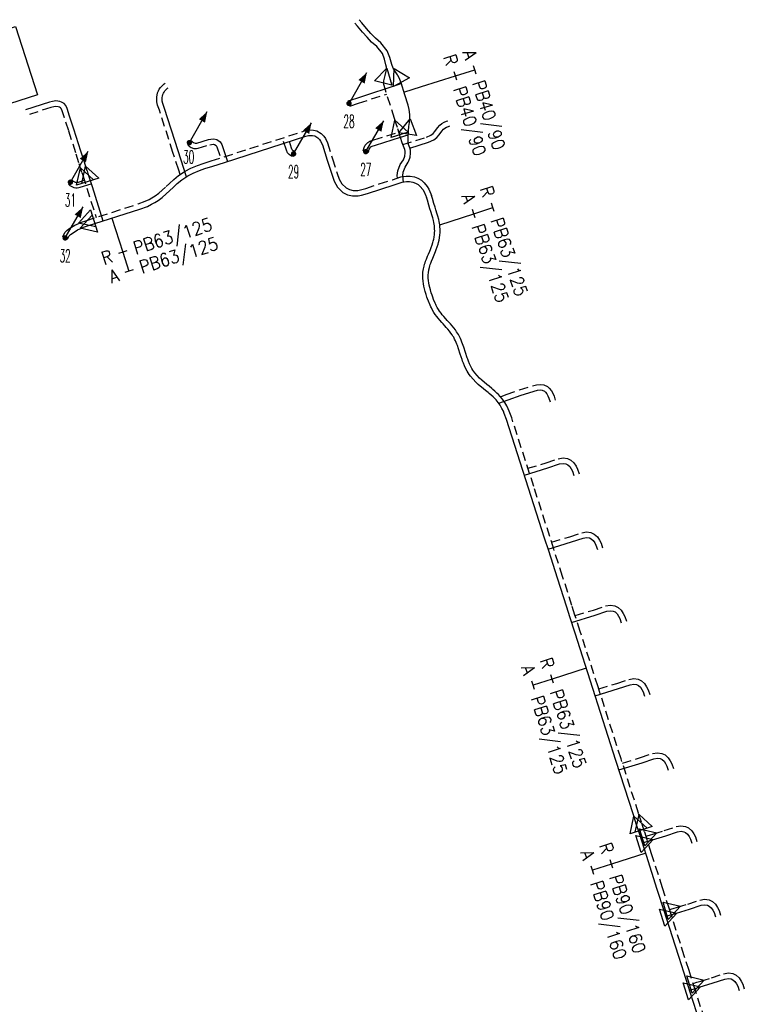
# Model space of a CAD drawing. Header units: millimetres. Extents: x 0 to 118212815, y 0 to 488348790.
# Tile 24 of 143: x 114520787 to 114571421, y 486299097 to 486367906. Entities that reach past the tile are written whole.
import ezdxf
from ezdxf.enums import TextEntityAlignment as Align

# ---------------------------------------------------------------- set-up
doc = ezdxf.new("R2010")
doc.units = ezdxf.units.MM
doc.header["$LTSCALE"] = 200
doc.linetypes.add('HIDDEN2', pattern=[4.7625, 3.175, -1.5875])
for name, color, linetype in [('WW-C-hoogbouw', 7, 'Continuous'), ('WW-C-stijgstrang', 7, 'Continuous'), ('WW-C-VERLOOP', 7, 'Continuous'), ('WW-I-diam', 7, 'Continuous'), ('WW-L-aanvoer', 3, 'Continuous'), ('WW-L-retour', 3, 'HIDDEN2')]:
    doc.layers.add(name, color=color, linetype=linetype)
doc.styles.add('DIN17', font='ROMANS.SHX', dxfattribs={"width": 0.9})

# ---------------------------------------------------------------- blocks, each defined once
blk = doc.blocks.new('LR-VERL')
at = {"color": 0, "linetype": 'ByBlock', "lineweight": -2}
blk.add_lwpolyline([(1.08, 0), (-1.08, -1.25), (-1.08, 1.25)], close=True, dxfattribs=at)
blk = doc.blocks.new('LR-styg')
at = {"color": 0, "lineweight": -3}
blk.add_line((0, 0), (2.5, 4.33), dxfattribs=at)
at = {"color": 0, "lineweight": -3, "const_width": 0.375}
blk.add_lwpolyline([(-0.19, 0, 1), (0.19, 0, 1)], format="xyb", close=True, dxfattribs=at)
at = {"color": 0, "lineweight": -3}
blk.add_solid([(2.5, 4.33), (1.32, 3.28), (2.18, 2.78)], dxfattribs=at)
at = {"color": 7, "linetype": 'ByBlock', "lineweight": -2, "style": 'DIN17', "width": 0.5}
blk.add_attdef('*1', text='', height=1.8, dxfattribs=at).set_placement((0, -2.5), align=Align.MIDDLE)
blk = doc.blocks.new('LR-DIAO2')
at = {"color": 0, "lineweight": -3}
blk.add_line((0, 0), (0, -5), dxfattribs=at)
at = {"color": 0, "linetype": 'Continuous', "lineweight": -3}
blk.add_line((0, -5), (0, -7.8), dxfattribs=at)
at = {"color": 0, "lineweight": -3}
for points in [[(0.61, -5), (0, -5), (-0.61, -5)], [(0.61, -7.8), (0, -7.8), (-0.61, -7.8)]]:
    blk.add_lwpolyline(points, dxfattribs=at)
at = {"color": 1, "lineweight": -3, "style": 'DIN17', "width": 0.9}
for tag, p in [('*1', (-1.61, -5)), ('*2', (-1.61, -7.78))]:
    blk.add_attdef(tag, text='', height=1.8, dxfattribs=at).set_placement(p, align=Align.MIDDLE_RIGHT)
for tag, p in [('*11', (1.61, -5)), ('*12', (1.61, -7.8))]:
    blk.add_attdef(tag, text='', height=1.8, dxfattribs=at).set_placement(p, align=Align.MIDDLE_LEFT)
blk = doc.blocks.new('LR-DIAB2')
at = {"color": 0, "linetype": 'Continuous', "lineweight": -3}
blk.add_line((0, 5), (0, 7.8), dxfattribs=at)
at = {"color": 0, "lineweight": -3}
blk.add_line((0, 0), (0, 5), dxfattribs=at)
for points in [[(0.61, 7.8), (0, 7.8), (-0.61, 7.8)], [(0.61, 5), (0, 5), (-0.61, 5)]]:
    blk.add_lwpolyline(points, dxfattribs=at)
at = {"color": 1, "lineweight": -3, "style": 'DIN17', "width": 0.9}
for tag, p in [('*1', (-1.61, 7.8)), ('*2', (-1.61, 5.02))]:
    blk.add_attdef(tag, text='', height=1.8, dxfattribs=at).set_placement(p, align=Align.MIDDLE_RIGHT)
for tag, p in [('*11', (1.61, 7.8)), ('*12', (1.61, 5))]:
    blk.add_attdef(tag, text='', height=1.8, dxfattribs=at).set_placement(p, align=Align.MIDDLE_LEFT)
blk = doc.blocks.new('LR-hoogb')
at = {"color": 0, "linetype": 'ByBlock', "lineweight": -3}
blk.add_lwpolyline([(-12.5, 5), (12.5, 5), (12.5, -5), (-12.5, -5)], close=True, dxfattribs=at)
at = {"color": 7, "linetype": 'Continuous', "lineweight": -3, "style": 'DIN17', "width": 0.7}
blk.add_text('Hoogbouwcode:', height=2.5, dxfattribs=at).set_placement((-11.15, 1))
at = {"color": 0, "linetype": 'ByBlock', "lineweight": -3, "style": 'DIN17', "width": 0.7}
for tag, p in [('*1', (-11.15, -4)), ('*2', (-11.15, -9))]:
    blk.add_attdef(tag, p, '', height=2.5, dxfattribs=at)

msp = doc.modelspace()

# ---------------------------------------------------------------- linework, layer by layer
at = {"layer": 'WW-I-diam'}
msp.add_line((114547640, 486362843), (114548864, 486363226), dxfattribs=at)
at = {"layer": 'WW-L-aanvoer'}
for p, q in [((114544683, 486367682), (114544509, 486367906)), ((114545018, 486367282), (114544683, 486367682)), ((114545333, 486366942), (114545018, 486367282)), ((114545644, 486366614), (114545333, 486366942)), ((114546020, 486366287), (114545644, 486366614)), ((114546471, 486365726), (114546020, 486366287)), ((114546649, 486365269), (114546471, 486365726)), ((114546783, 486364775), (114546649, 486365269)), ((114546888, 486364529), (114546783, 486364775)), ((114546994, 486364327), (114546888, 486364529)), ((114547129, 486364124), (114546994, 486364327)), ((114547183, 486364057), (114547129, 486364124)), ((114544345, 486362431), (114547453, 486363441)), ((114547208, 486364010), (114547183, 486364057)), ((114547304, 486363832), (114547208, 486364010)), ((114547435, 486363496), (114547304, 486363832)), ((114547697, 486362661), (114547435, 486363496)), ((114530786, 486362670), (114530826, 486362761)), ((114530826, 486362761), (114530872, 486362851)), ((114530872, 486362851), (114530925, 486362929)), ((114530925, 486362929), (114530995, 486363008)), ((114530995, 486363008), (114531065, 486363078)), ((114531065, 486363078), (114531115, 486363125)), ((114531115, 486363125), (114531162, 486363155)), ((114522860, 486362132), (114521203, 486361600)), ((114523080, 486362197), (114522860, 486362132)), ((114523322, 486362231), (114523080, 486362197)), ((114523583, 486362188), (114523322, 486362231)), ((114523713, 486362141), (114523583, 486362188)), ((114523891, 486362049), (114523713, 486362141)), ((114524003, 486361906), (114523891, 486362049)), ((114530744, 486362336), (114530751, 486362475)), ((114530751, 486362220), (114530744, 486362336)), ((114530751, 486362475), (114530762, 486362567)), ((114530790, 486362044), (114530751, 486362220)), ((114530762, 486362567), (114530786, 486362670)), ((114530910, 486361697), (114530790, 486362044)), ((114543739, 486362231), (114544345, 486362431)), ((114547930, 486361936), (114547697, 486362661)), ((114524111, 486361690), (114524003, 486361906)), ((114524271, 486361173), (114524111, 486361690)), ((114531861, 486358738), (114530910, 486361697)), ((114548005, 486361635), (114547930, 486361936)), ((114548057, 486361277), (114548005, 486361635)), ((114524576, 486360262), (114524271, 486361173)), ((114547988, 486360433), (114548032, 486360729)), ((114548032, 486360729), (114548052, 486360997)), ((114548052, 486360997), (114548057, 486361277)), ((114525067, 486358724), (114524576, 486360262)), ((114547925, 486359622), (114547944, 486360145)), ((114547944, 486360145), (114547988, 486360433)), ((114550098, 486359859), (114550284, 486360109)), ((114550284, 486360109), (114550407, 486360261)), ((114550407, 486360261), (114550497, 486360334)), ((114550497, 486360334), (114550604, 486360391)), ((114550604, 486360391), (114550756, 486360448)), ((114550756, 486360448), (114550844, 486360483)), ((114532781, 486359450), (114532866, 486359362)), ((114532866, 486359362), (114532937, 486359318)), ((114532937, 486359318), (114533040, 486359284)), ((114533174, 486359287), (114533980, 486359532)), ((114533980, 486359532), (114534135, 486359567)), ((114534135, 486359567), (114534350, 486359587)), ((114534350, 486359587), (114534566, 486359541)), ((114534566, 486359541), (114534803, 486359371)), ((114534803, 486359371), (114534909, 486359183)), ((114535098, 486357927), (114540782, 486359761)), ((114539775, 486358931), (114539630, 486359390)), ((114540782, 486359761), (114540971, 486359804)), ((114540971, 486359804), (114541102, 486359817)), ((114541102, 486359817), (114541258, 486359813)), ((114541258, 486359813), (114541411, 486359778)), ((114541411, 486359778), (114541626, 486359651)), ((114541626, 486359651), (114541744, 486359528)), ((114541744, 486359528), (114541817, 486359422)), ((114541817, 486359422), (114541939, 486359158)), ((114545648, 486359140), (114547395, 486359697)), ((114547395, 486359697), (114547934, 486359865)), ((114547937, 486359348), (114547925, 486359622)), ((114547966, 486359187), (114547937, 486359348)), ((114548044, 486358927), (114549350, 486359338)), ((114549350, 486359338), (114549718, 486359509)), ((114549718, 486359509), (114549932, 486359676)), ((114549932, 486359676), (114550098, 486359859)), ((114525284, 486358011), (114525067, 486358724)), ((114532262, 486357500), (114531861, 486358738)), ((114533040, 486359284), (114533129, 486359278)), ((114533129, 486359278), (114533174, 486359287)), ((114534909, 486359183), (114535306, 486357994)), ((114539832, 486358819), (114539775, 486358931)), ((114539881, 486358758), (114539832, 486358819)), ((114539910, 486358736), (114539881, 486358758)), ((114539928, 486358725), (114539910, 486358736)), ((114539965, 486358718), (114539928, 486358725)), ((114541939, 486359158), (114542282, 486358078)), ((114545156, 486358636), (114545210, 486358848)), ((114545210, 486358848), (114545243, 486358924)), ((114545243, 486358924), (114545334, 486359009)), ((114545334, 486359009), (114545421, 486359060)), ((114545421, 486359060), (114545648, 486359140)), ((114548039, 486358944), (114547966, 486359187)), ((114548086, 486358789), (114548039, 486358944)), ((114548100, 486358740), (114548086, 486358789)), ((114548106, 486358573), (114548100, 486358740)), ((114525497, 486357336), (114525284, 486358011)), ((114534272, 486357668), (114535098, 486357927)), ((114542282, 486358078), (114542610, 486357048)), ((114547722, 486357611), (114547935, 486357945)), ((114547935, 486357945), (114547986, 486358033)), ((114547986, 486358033), (114548067, 486358289)), ((114548067, 486358289), (114548106, 486358573)), ((114525497, 486357336), (114525553, 486357153)), ((114532444, 486356932), (114532262, 486357500)), ((114532902, 486357186), (114533345, 486357371)), ((114533345, 486357371), (114533713, 486357495)), ((114533713, 486357495), (114534272, 486357668)), ((114547552, 486357004), (114547588, 486357252)), ((114547588, 486357252), (114547722, 486357611)), ((114525553, 486357153), (114525840, 486356248)), ((114531800, 486356453), (114532105, 486356704)), ((114532105, 486356704), (114532539, 486356996)), ((114532539, 486356996), (114532902, 486357186)), ((114542610, 486357048), (114542753, 486356612)), ((114542753, 486356612), (114542993, 486356197)), ((114546952, 486356358), (114547506, 486356544)), ((114547506, 486356544), (114547819, 486356599)), ((114547597, 486356560), (114547552, 486357004)), ((114547819, 486356599), (114548036, 486356597)), ((114548036, 486356597), (114548266, 486356556)), ((114548266, 486356556), (114548450, 486356488)), ((114524194, 486356416), (114524282, 486356327)), ((114524282, 486356327), (114524388, 486356264)), ((114524388, 486356264), (114524476, 486356222)), ((114524476, 486356222), (114524560, 486356190)), ((114524560, 486356190), (114524701, 486356162)), ((114524701, 486356162), (114524795, 486356159)), ((114524795, 486356159), (114524921, 486356173)), ((114524921, 486356173), (114525008, 486356195)), ((114525008, 486356195), (114525778, 486356443)), ((114525840, 486356248), (114526606, 486353842)), ((114530746, 486355490), (114531277, 486355969)), ((114531277, 486355969), (114531509, 486356188)), ((114531509, 486356188), (114531800, 486356453)), ((114542993, 486356197), (114543373, 486355835)), ((114545081, 486355754), (114546020, 486356070)), ((114546020, 486356070), (114546952, 486356358)), ((114548450, 486356488), (114548632, 486356377)), ((114548632, 486356377), (114548779, 486356244)), ((114548779, 486356244), (114548946, 486356035)), ((114548946, 486356035), (114549044, 486355873)), ((114549044, 486355873), (114549175, 486355587)), ((114530222, 486355121), (114530468, 486355279)), ((114530468, 486355279), (114530746, 486355490)), ((114543373, 486355835), (114543694, 486355677)), ((114543694, 486355677), (114544037, 486355600)), ((114544037, 486355600), (114544433, 486355596)), ((114544433, 486355596), (114544678, 486355634)), ((114544678, 486355634), (114545081, 486355754)), ((114549175, 486355587), (114549209, 486355494)), ((114549272, 486355302), (114549209, 486355494)), ((114549371, 486354951), (114549272, 486355302)), ((114525519, 486353493), (114529188, 486354672)), ((114529188, 486354672), (114529707, 486354862)), ((114529707, 486354862), (114530007, 486355003)), ((114530007, 486355003), (114530222, 486355121)), ((114549446, 486354692), (114549371, 486354951)), ((114549507, 486354502), (114549446, 486354692)), ((114549604, 486354210), (114549507, 486354502)), ((114549647, 486354068), (114549604, 486354210)), ((114549701, 486353861), (114549647, 486354068)), ((114549727, 486353738), (114549701, 486353861)), ((114524513, 486353018), (114524823, 486353214)), ((114524823, 486353214), (114525106, 486353347)), ((114525106, 486353347), (114525239, 486353399)), ((114525239, 486353399), (114525519, 486353493)), ((114549763, 486353509), (114549727, 486353738)), ((114549776, 486353379), (114549763, 486353509)), ((114549783, 486353267), (114549776, 486353379)), ((114549786, 486353154), (114549783, 486353267)), ((114549784, 486353037), (114549786, 486353154)), ((114524134, 486352570), (114524246, 486352802)), ((114524246, 486352802), (114524347, 486352898)), ((114524347, 486352898), (114524513, 486353018)), ((114549658, 486352327), (114549690, 486352438)), ((114549690, 486352438), (114549724, 486352577)), ((114549724, 486352577), (114549751, 486352715)), ((114549751, 486352715), (114549775, 486352900)), ((114549775, 486352900), (114549784, 486353037)), ((114549347, 486351511), (114549436, 486351725)), ((114549436, 486351725), (114549489, 486351855)), ((114549489, 486351855), (114549540, 486351986)), ((114549540, 486351986), (114549605, 486352164)), ((114549605, 486352164), (114549658, 486352327)), ((114549155, 486351029), (114549204, 486351159)), ((114549204, 486351159), (114549294, 486351382)), ((114549294, 486351382), (114549347, 486351511)), ((114548966, 486350261), (114549004, 486350506)), ((114549004, 486350506), (114549045, 486350682)), ((114549045, 486350682), (114549084, 486350818)), ((114549084, 486350818), (114549117, 486350919)), ((114549117, 486350919), (114549155, 486351029)), ((114548952, 486349977), (114548954, 486350084)), ((114548955, 486349844), (114548952, 486349977)), ((114548954, 486350084), (114548966, 486350261)), ((114548972, 486349627), (114548955, 486349844)), ((114548996, 486349445), (114548972, 486349627)), ((114549026, 486349283), (114548996, 486349445)), ((114549117, 486348920), (114549026, 486349283)), ((114549185, 486348704), (114549117, 486348920)), ((114549246, 486348524), (114549185, 486348704)), ((114549290, 486348398), (114549246, 486348524)), ((114549353, 486348225), (114549290, 486348398)), ((114549463, 486347951), (114549353, 486348225)), ((114549515, 486347836), (114549463, 486347951)), ((114549552, 486347758), (114549515, 486347836)), ((114549628, 486347611), (114549552, 486347758)), ((114549724, 486347448), (114549628, 486347611)), ((114549819, 486347307), (114549724, 486347448)), ((114549930, 486347158), (114549819, 486347307)), ((114550027, 486347038), (114549930, 486347158)), ((114550145, 486346901), (114550027, 486347038)), ((114550282, 486346755), (114550145, 486346901)), ((114550379, 486346642), (114550282, 486346755)), ((114550491, 486346519), (114550379, 486346642)), ((114550596, 486346401), (114550491, 486346519)), ((114550706, 486346274), (114550596, 486346401)), ((114550820, 486346134), (114550706, 486346274)), ((114550922, 486346001), (114550820, 486346134)), ((114551001, 486345888), (114550922, 486346001)), ((114551063, 486345792), (114551001, 486345888)), ((114551112, 486345710), (114551063, 486345792)), ((114551180, 486345584), (114551112, 486345710)), ((114551238, 486345465), (114551180, 486345584)), ((114551286, 486345358), (114551238, 486345465)), ((114551336, 486345237), (114551286, 486345358)), ((114551378, 486345127), (114551336, 486345237)), ((114551457, 486344901), (114551378, 486345127)), ((114551577, 486344526), (114551457, 486344901)), ((114551700, 486344151), (114551577, 486344526)), ((114551737, 486344047), (114551700, 486344151)), ((114551795, 486343895), (114551737, 486344047)), ((114551872, 486343711), (114551795, 486343895)), ((114551944, 486343556), (114551872, 486343711)), ((114552058, 486343340), (114551944, 486343556)), ((114552131, 486343218), (114552058, 486343340)), ((114552204, 486343105), (114552131, 486343218)), ((114552282, 486342996), (114552204, 486343105)), ((114552465, 486342777), (114552282, 486342996)), ((114552656, 486342584), (114552465, 486342777)), ((114552834, 486342421), (114552656, 486342584)), ((114553200, 486342119), (114552834, 486342421)), ((114553346, 486342001), (114553200, 486342119)), ((114553528, 486341851), (114553346, 486342001)), ((114553604, 486341786), (114553528, 486341851)), ((114553730, 486341675), (114553604, 486341786)), ((114553872, 486341542), (114553730, 486341675)), ((114553967, 486341448), (114553872, 486341542)), ((114554072, 486341334), (114553967, 486341448)), ((114554913, 486341346), (114555822, 486341669)), ((114555822, 486341669), (114556961, 486342022)), ((114556961, 486342022), (114557180, 486342037)), ((114557180, 486342037), (114557300, 486342014)), ((114557300, 486342014), (114557456, 486341937)), ((114557456, 486341937), (114557525, 486341883)), ((114557525, 486341883), (114557621, 486341766)), ((114557621, 486341766), (114557696, 486341631)), ((114557696, 486341631), (114557770, 486341454)), ((114557770, 486341454), (114557854, 486341197)), ((114554219, 486341155), (114554072, 486341334)), ((114554356, 486340959), (114554219, 486341155)), ((114554257, 486341101), (114554913, 486341346)), ((114554488, 486340732), (114554356, 486340959)), ((114554585, 486340538), (114554488, 486340732)), ((114554649, 486340395), (114554585, 486340538)), ((114554812, 486339956), (114554649, 486340395)), ((114556348, 486335158), (114554812, 486339956)), ((114556053, 486336079), (114557700, 486336584)), ((114557700, 486336584), (114558513, 486336856)), ((114558513, 486336856), (114558765, 486336896)), ((114558765, 486336896), (114558959, 486336866)), ((114558959, 486336866), (114559086, 486336807)), ((114559086, 486336807), (114559224, 486336681)), ((114559224, 486336681), (114559334, 486336520)), ((114559334, 486336520), (114559419, 486336349)), ((114559419, 486336349), (114559516, 486336057)), ((114557466, 486331673), (114556348, 486335158)), ((114557753, 486330779), (114557466, 486331673)), ((114557711, 486330911), (114559338, 486331409)), ((114559338, 486331409), (114560151, 486331681)), ((114560151, 486331681), (114560403, 486331721)), ((114560403, 486331721), (114560597, 486331691)), ((114560597, 486331691), (114560724, 486331633)), ((114560724, 486331633), (114560862, 486331507)), ((114560862, 486331507), (114560972, 486331345)), ((114560972, 486331345), (114561057, 486331175)), ((114561057, 486331175), (114561154, 486330882)), ((114558360, 486328888), (114557753, 486330779)), ((114559015, 486326845), (114558360, 486328888)), ((114559228, 486326181), (114559015, 486326845)), ((114559355, 486325785), (114561004, 486326290)), ((114561004, 486326290), (114561817, 486326562)), ((114561817, 486326562), (114562068, 486326602)), ((114562068, 486326602), (114562262, 486326572)), ((114562262, 486326572), (114562390, 486326514)), ((114562390, 486326514), (114562527, 486326388)), ((114562527, 486326388), (114562637, 486326226)), ((114559595, 486325040), (114559228, 486326181)), ((114562637, 486326226), (114562722, 486326056)), ((114562722, 486326056), (114562820, 486325763)), ((114560839, 486321161), (114559595, 486325040)), ((114563446, 486321432), (114563698, 486321472)), ((114563698, 486321472), (114563892, 486321442)), ((114562450, 486316140), (114560839, 486321161)), ((114561000, 486320660), (114562633, 486321160)), ((114562633, 486321160), (114563446, 486321432)), ((114563892, 486321442), (114564019, 486321384)), ((114564019, 486321384), (114564157, 486321258)), ((114564157, 486321258), (114564267, 486321096)), ((114564267, 486321096), (114564352, 486320926)), ((114564352, 486320926), (114564449, 486320633)), ((114563673, 486312329), (114562450, 486316140)), ((114562661, 486315483), (114564290, 486315982)), ((114564290, 486315982), (114565103, 486316254)), ((114565103, 486316254), (114565354, 486316293)), ((114565354, 486316293), (114565548, 486316264)), ((114565548, 486316264), (114565676, 486316205)), ((114565676, 486316205), (114565814, 486316079)), ((114565814, 486316079), (114565923, 486315917)), ((114565923, 486315917), (114566008, 486315747)), ((114566008, 486315747), (114566106, 486315454)), ((114563868, 486311720), (114563673, 486312329)), ((114564089, 486311031), (114563868, 486311720)), ((114565933, 486310878), (114566746, 486311150)), ((114566746, 486311150), (114566998, 486311190)), ((114566998, 486311190), (114567192, 486311160)), ((114567192, 486311160), (114567320, 486311102)), ((114564583, 486309492), (114564089, 486311031)), ((114564299, 486310377), (114564547, 486310453)), ((114564547, 486310453), (114564767, 486310521)), ((114564767, 486310521), (114565933, 486310878)), ((114567320, 486311102), (114567457, 486310976)), ((114567457, 486310976), (114567567, 486310814)), ((114567567, 486310814), (114567652, 486310643)), ((114567652, 486310643), (114567750, 486310351)), ((114565343, 486307123), (114564583, 486309492)), ((114565821, 486305632), (114565343, 486307123)), ((114566594, 486303223), (114565821, 486305632)), ((114566373, 486305370), (114567588, 486305742)), ((114567588, 486305742), (114568401, 486306014)), ((114568401, 486306014), (114568653, 486306054)), ((114568653, 486306054), (114568846, 486306024)), ((114568846, 486306024), (114568974, 486305966)), ((114568974, 486305966), (114569112, 486305840)), ((114569112, 486305840), (114569221, 486305678)), ((114569221, 486305678), (114569307, 486305508)), ((114565947, 486305240), (114566196, 486305316)), ((114566196, 486305316), (114566373, 486305370)), ((114569307, 486305508), (114569404, 486305215)), ((114566865, 486302379), (114566594, 486303223)), ((114567201, 486301333), (114566865, 486302379)), ((114567666, 486299883), (114567201, 486301333)), ((114569244, 486300589), (114570057, 486300861)), ((114570057, 486300861), (114570309, 486300901)), ((114570309, 486300901), (114570503, 486300872)), ((114570503, 486300872), (114570631, 486300813)), ((114570631, 486300813), (114570768, 486300687)), ((114567601, 486300086), (114567849, 486300162)), ((114567849, 486300162), (114568263, 486300289)), ((114568263, 486300289), (114569244, 486300589)), ((114570768, 486300687), (114570878, 486300525)), ((114570878, 486300525), (114570963, 486300355)), ((114570963, 486300355), (114571061, 486300062)), ((114568299, 486297909), (114567666, 486299883))]:
    msp.add_line(p, q, dxfattribs=at)
at = {"layer": 'WW-L-retour'}
for p, q in [((114544387, 486367444), (114544209, 486367672)), ((114544732, 486367031), (114544387, 486367444)), ((114545056, 486366682), (114544732, 486367031)), ((114545380, 486366340), (114545056, 486366682)), ((114545745, 486366023), (114545380, 486366340)), ((114546138, 486365533), (114545745, 486366023)), ((114546288, 486365150), (114546138, 486365533)), ((114546380, 486364748), (114546288, 486365150)), ((114546316, 486364006), (114546393, 486364307)), ((114546410, 486364580), (114546380, 486364748)), ((114546393, 486364307), (114546415, 486364410)), ((114546415, 486364410), (114546410, 486364580)), ((114530801, 486363351), (114530881, 486363426)), ((114530881, 486363426), (114530958, 486363475)), ((114546228, 486363642), (114546269, 486363825)), ((114546235, 486363380), (114546228, 486363642)), ((114546269, 486363825), (114546316, 486364006)), ((114530387, 486362634), (114530424, 486362792)), ((114530424, 486362792), (114530482, 486362924)), ((114530482, 486362924), (114530544, 486363045)), ((114530544, 486363045), (114530625, 486363163)), ((114530625, 486363163), (114530719, 486363269)), ((114530719, 486363269), (114530801, 486363351)), ((114546314, 486363074), (114546235, 486363380)), ((114546984, 486361001), (114546314, 486363074)), ((114530364, 486362334), (114530372, 486362506)), ((114530374, 486362167), (114530364, 486362334)), ((114530372, 486362506), (114530387, 486362634)), ((114530424, 486361941), (114530374, 486362167)), ((114543858, 486361871), (114544463, 486362070)), ((114544463, 486362070), (114546432, 486362710)), ((114522972, 486361769), (114521320, 486361238)), ((114523161, 486361825), (114522972, 486361769)), ((114523318, 486361847), (114523161, 486361825)), ((114523486, 486361819), (114523318, 486361847)), ((114523560, 486361792), (114523486, 486361819)), ((114523643, 486361750), (114523560, 486361792)), ((114523680, 486361702), (114523643, 486361750)), ((114523758, 486361547), (114523680, 486361702)), ((114523910, 486361057), (114523758, 486361547)), ((114530550, 486361577), (114530424, 486361941)), ((114531499, 486358622), (114530550, 486361577)), ((114524215, 486360144), (114523910, 486361057)), ((114547096, 486360621), (114546984, 486361001)), ((114550286, 486360652), (114550448, 486360738)), ((114550448, 486360738), (114550619, 486360803)), ((114550619, 486360803), (114550703, 486360836)), ((114524705, 486358611), (114524215, 486360144)), ((114534159, 486358031), (114540682, 486360128)), ((114540682, 486360128), (114540909, 486360179)), ((114540909, 486360179), (114541088, 486360198)), ((114541088, 486360198), (114541306, 486360191)), ((114541306, 486360191), (114541553, 486360136)), ((114541553, 486360136), (114541864, 486359952)), ((114545527, 486359500), (114547279, 486360059)), ((114547177, 486360369), (114547096, 486360621)), ((114547401, 486359684), (114547177, 486360369)), ((114549673, 486359955), (114549803, 486360100)), ((114549803, 486360100), (114549984, 486360343)), ((114549984, 486360343), (114550137, 486360531)), ((114550137, 486360531), (114550286, 486360652)), ((114539422, 486358787), (114539154, 486359637)), ((114541864, 486359952), (114542039, 486359770)), ((114542039, 486359770), (114542148, 486359612)), ((114542148, 486359612), (114542294, 486359296)), ((114542294, 486359296), (114542644, 486358193)), ((114544926, 486359148), (114545106, 486359316)), ((114545106, 486359316), (114545261, 486359406)), ((114545261, 486359406), (114545527, 486359500)), ((114547520, 486359289), (114547401, 486359684)), ((114547564, 486359175), (114549212, 486359693)), ((114549212, 486359693), (114549518, 486359836)), ((114549518, 486359836), (114549673, 486359955)), ((114524921, 486357899), (114524705, 486358611)), ((114531900, 486357383), (114531499, 486358622)), ((114532509, 486359183), (114532626, 486359064)), ((114532626, 486359064), (114532774, 486358972)), ((114532774, 486358972), (114532966, 486358908)), ((114532966, 486358908), (114533151, 486358896)), ((114533151, 486358896), (114533265, 486358917)), ((114533265, 486358917), (114534078, 486359165)), ((114534078, 486359165), (114534195, 486359191)), ((114534195, 486359191), (114534327, 486359204)), ((114534327, 486359204), (114534408, 486359186)), ((114534408, 486359186), (114534513, 486359111)), ((114534513, 486359111), (114534560, 486359028)), ((114534560, 486359028), (114534822, 486358244)), ((114539511, 486358612), (114539422, 486358787)), ((114539613, 486358485), (114539511, 486358612)), ((114544788, 486358730), (114544849, 486358972)), ((114544849, 486358972), (114544926, 486359148)), ((114547649, 486358961), (114547520, 486359289)), ((114547693, 486358838), (114547649, 486358961)), ((114547721, 486358726), (114547693, 486358838)), ((114547726, 486358591), (114547721, 486358726)), ((114533596, 486357856), (114534159, 486358031)), ((114539699, 486358419), (114539613, 486358485)), ((114539790, 486358367), (114539699, 486358419)), ((114539885, 486358346), (114539790, 486358367)), ((114542644, 486358193), (114542972, 486357165)), ((114547380, 486357781), (114547595, 486358119)), ((114547595, 486358119), (114547697, 486358372)), ((114547697, 486358372), (114547726, 486358591)), ((114525135, 486357222), (114524921, 486357899)), ((114531878, 486357009), (114532344, 486357323)), ((114531995, 486357088), (114531900, 486357383)), ((114532344, 486357323), (114532740, 486357531)), ((114532740, 486357531), (114533211, 486357726)), ((114533211, 486357726), (114533596, 486357856)), ((114547170, 486357012), (114547218, 486357347)), ((114547218, 486357347), (114547380, 486357781)), ((114524463, 486356684), (114524519, 486356628)), ((114524519, 486356628), (114524568, 486356599)), ((114524568, 486356599), (114524625, 486356572)), ((114524625, 486356572), (114524665, 486356557)), ((114524665, 486356557), (114524745, 486356541)), ((114524745, 486356541), (114524780, 486356540)), ((114524780, 486356540), (114524852, 486356547)), ((114524852, 486356547), (114524901, 486356560)), ((114524901, 486356560), (114525301, 486356689)), ((114525135, 486357222), (114525191, 486357035)), ((114525191, 486357035), (114525477, 486356133)), ((114531251, 486356467), (114531552, 486356740)), ((114531552, 486356740), (114531878, 486357009)), ((114542972, 486357165), (114543101, 486356768)), ((114543101, 486356768), (114543294, 486356434)), ((114545904, 486356432), (114546835, 486356719)), ((114546835, 486356719), (114547412, 486356914)), ((114547187, 486356838), (114547170, 486357012)), ((114547412, 486356914), (114547788, 486356980)), ((114547788, 486356980), (114548072, 486356977)), ((114548072, 486356977), (114548366, 486356924)), ((114548366, 486356924), (114548617, 486356832)), ((114548617, 486356832), (114548861, 486356682)), ((114548861, 486356682), (114549057, 486356506)), ((114525477, 486356133), (114526128, 486354088)), ((114530503, 486355783), (114531020, 486356249)), ((114531020, 486356249), (114531251, 486356467)), ((114543294, 486356434), (114543593, 486356150)), ((114543593, 486356150), (114543822, 486356038)), ((114543822, 486356038), (114544081, 486355980)), ((114544081, 486355980), (114544406, 486355977)), ((114544406, 486355977), (114544595, 486356005)), ((114544595, 486356005), (114544966, 486356116)), ((114544966, 486356116), (114545904, 486356432)), ((114549057, 486356506), (114549258, 486356253)), ((114549258, 486356253), (114549380, 486356051)), ((114549380, 486356051), (114549527, 486355733)), ((114529064, 486355031), (114529560, 486355213)), ((114529560, 486355213), (114529835, 486355342)), ((114529835, 486355342), (114530028, 486355448)), ((114530028, 486355448), (114530250, 486355591)), ((114530250, 486355591), (114530503, 486355783)), ((114549527, 486355733), (114549571, 486355611)), ((114549635, 486355412), (114549571, 486355611)), ((114549736, 486355055), (114549635, 486355412)), ((114525405, 486353856), (114529064, 486355031)), ((114549809, 486354803), (114549736, 486355055)), ((114549868, 486354620), (114549809, 486354803)), ((114549966, 486354326), (114549868, 486354620)), ((114525100, 486353753), (114525405, 486353856)), ((114550013, 486354172), (114549966, 486354326)), ((114550071, 486353948), (114550013, 486354172)), ((114550101, 486353807), (114550071, 486353948)), ((114550140, 486353558), (114550101, 486353807)), ((114523934, 486353029), (114524103, 486353191)), ((114524103, 486353191), (114524300, 486353333)), ((114524300, 486353333), (114524639, 486353547)), ((114524639, 486353547), (114524956, 486353696)), ((114524956, 486353696), (114525100, 486353753)), ((114550155, 486353410), (114550140, 486353558)), ((114550163, 486353284), (114550155, 486353410)), ((114550166, 486353155), (114550163, 486353284)), ((114550164, 486353021), (114550166, 486353155)), ((114523792, 486352735), (114523934, 486353029)), ((114550057, 486352341), (114550095, 486352495)), ((114550095, 486352495), (114550126, 486352654)), ((114550126, 486352654), (114550153, 486352862)), ((114550153, 486352862), (114550164, 486353021)), ((114549842, 486351715), (114549896, 486351852)), ((114549896, 486351852), (114549964, 486352041)), ((114549964, 486352041), (114550021, 486352216)), ((114550021, 486352216), (114550057, 486352341)), ((114549558, 486351022), (114549645, 486351238)), ((114549645, 486351238), (114549698, 486351365)), ((114549698, 486351365), (114549788, 486351580)), ((114549788, 486351580), (114549842, 486351715)), ((114549344, 486350219), (114549377, 486350433)), ((114549377, 486350433), (114549413, 486350586)), ((114549413, 486350586), (114549448, 486350707)), ((114549448, 486350707), (114549477, 486350798)), ((114549477, 486350798), (114549513, 486350900)), ((114549513, 486350900), (114549558, 486351022)), ((114549332, 486349977), (114549333, 486350067)), ((114549334, 486349863), (114549332, 486349977)), ((114549333, 486350067), (114549344, 486350219)), ((114549350, 486349667), (114549334, 486349863)), ((114549372, 486349505), (114549350, 486349667)), ((114549398, 486349363), (114549372, 486349505)), ((114549483, 486349024), (114549398, 486349363)), ((114549546, 486348822), (114549483, 486349024)), ((114549605, 486348647), (114549546, 486348822)), ((114549648, 486348526), (114549605, 486348647)), ((114549708, 486348361), (114549648, 486348526)), ((114549812, 486348100), (114549708, 486348361)), ((114549859, 486347995), (114549812, 486348100)), ((114549892, 486347928), (114549859, 486347995)), ((114549961, 486347795), (114549892, 486347928)), ((114550046, 486347651), (114549961, 486347795)), ((114550129, 486347527), (114550046, 486347651)), ((114550230, 486347392), (114550129, 486347527)), ((114550319, 486347281), (114550230, 486347392)), ((114550428, 486347155), (114550319, 486347281)), ((114550565, 486347009), (114550428, 486347155)), ((114550664, 486346894), (114550565, 486347009)), ((114550773, 486346774), (114550664, 486346894)), ((114550882, 486346652), (114550773, 486346774)), ((114550997, 486346519), (114550882, 486346652)), ((114551119, 486346370), (114550997, 486346519)), ((114551229, 486346225), (114551119, 486346370)), ((114551317, 486346100), (114551229, 486346225)), ((114551386, 486345992), (114551317, 486346100)), ((114551442, 486345898), (114551386, 486345992)), ((114551518, 486345758), (114551442, 486345898)), ((114551583, 486345625), (114551518, 486345758)), ((114551635, 486345507), (114551583, 486345625)), ((114551689, 486345377), (114551635, 486345507)), ((114551735, 486345257), (114551689, 486345377)), ((114551817, 486345022), (114551735, 486345257)), ((114551938, 486344643), (114551817, 486345022)), ((114552059, 486344274), (114551938, 486344643)), ((114552094, 486344179), (114552059, 486344274)), ((114552148, 486344037), (114552094, 486344179)), ((114552220, 486343865), (114552148, 486344037)), ((114552285, 486343724), (114552220, 486343865)), ((114552390, 486343525), (114552285, 486343724)), ((114552453, 486343419), (114552390, 486343525)), ((114552518, 486343320), (114552453, 486343419)), ((114552583, 486343229), (114552518, 486343320)), ((114552747, 486343032), (114552583, 486343229)), ((114552919, 486342858), (114552747, 486343032)), ((114553083, 486342709), (114552919, 486342858)), ((114553440, 486342413), (114553083, 486342709)), ((114553586, 486342295), (114553440, 486342413)), ((114553772, 486342142), (114553586, 486342295)), ((114553853, 486342073), (114553772, 486342142)), ((114555702, 486342030), (114556891, 486342398)), ((114556891, 486342398), (114557202, 486342419)), ((114557202, 486342419), (114557421, 486342378)), ((114557421, 486342378), (114557659, 486342261)), ((114557659, 486342261), (114557793, 486342157)), ((114557793, 486342157), (114557937, 486341980)), ((114553986, 486341956), (114553853, 486342073)), ((114554136, 486341815), (114553986, 486341956)), ((114554241, 486341711), (114554136, 486341815)), ((114554358, 486341584), (114554241, 486341711)), ((114554522, 486341385), (114554358, 486341584)), ((114554383, 486341554), (114554783, 486341703)), ((114554783, 486341703), (114555702, 486342030)), ((114557937, 486341980), (114558038, 486341798)), ((114558038, 486341798), (114558126, 486341587)), ((114558126, 486341587), (114558215, 486341315)), ((114554676, 486341163), (114554522, 486341385)), ((114554822, 486340914), (114554676, 486341163)), ((114554929, 486340700), (114554822, 486340914)), ((114555001, 486340538), (114554929, 486340700)), ((114555171, 486340080), (114555001, 486340538)), ((114556710, 486335274), (114555171, 486340080)), ((114558422, 486337226), (114558764, 486337280)), ((114558764, 486337280), (114559069, 486337234)), ((114556301, 486336553), (114557584, 486336946)), ((114557584, 486336946), (114558422, 486337226)), ((114559069, 486337234), (114559299, 486337128)), ((114559299, 486337128), (114559514, 486336931)), ((114559514, 486336931), (114559662, 486336712)), ((114559662, 486336712), (114559771, 486336495)), ((114559771, 486336495), (114559877, 486336177)), ((114557828, 486331789), (114556710, 486335274)), ((114558115, 486330895), (114557828, 486331789)), ((114557958, 486331384), (114559222, 486331771)), ((114559222, 486331771), (114560061, 486332052)), ((114560061, 486332052), (114560402, 486332106)), ((114560402, 486332106), (114560707, 486332059)), ((114560707, 486332059), (114560937, 486331953)), ((114560937, 486331953), (114561152, 486331757)), ((114561152, 486331757), (114561300, 486331537)), ((114561300, 486331537), (114561409, 486331320)), ((114561409, 486331320), (114561515, 486331002)), ((114558722, 486329004), (114558115, 486330895)), ((114559377, 486326961), (114558722, 486329004)), ((114559590, 486326297), (114559377, 486326961)), ((114561726, 486326933), (114562067, 486326987)), ((114562067, 486326987), (114562372, 486326940)), ((114559956, 486325156), (114559590, 486326297)), ((114559603, 486326259), (114560888, 486326652)), ((114560888, 486326652), (114561726, 486326933)), ((114562372, 486326940), (114562603, 486326834)), ((114562603, 486326834), (114562817, 486326638)), ((114562817, 486326638), (114562966, 486326418)), ((114562966, 486326418), (114563074, 486326202)), ((114563074, 486326202), (114563180, 486325883)), ((114561201, 486321277), (114559956, 486325156)), ((114561247, 486321133), (114562517, 486321522)), ((114562517, 486321522), (114563356, 486321802)), ((114563356, 486321802), (114563697, 486321857)), ((114563697, 486321857), (114564002, 486321810)), ((114564002, 486321810), (114564232, 486321704)), ((114564232, 486321704), (114564447, 486321508)), ((114564447, 486321508), (114564595, 486321288)), ((114562812, 486316256), (114561201, 486321277)), ((114564595, 486321288), (114564704, 486321071)), ((114564704, 486321071), (114564810, 486320753)), ((114565012, 486316624), (114565353, 486316678)), ((114565353, 486316678), (114565658, 486316631)), ((114565658, 486316631), (114565889, 486316526)), ((114564035, 486312445), (114562812, 486316256)), ((114562908, 486315956), (114564174, 486316344)), ((114564174, 486316344), (114565012, 486316624)), ((114565889, 486316526), (114566103, 486316329)), ((114566103, 486316329), (114566252, 486316110)), ((114566252, 486316110), (114566360, 486315893)), ((114566360, 486315893), (114566466, 486315574)), ((114564230, 486311837), (114564035, 486312445)), ((114564451, 486311147), (114564230, 486311837)), ((114564945, 486309608), (114564451, 486311147)), ((114565102, 486311021), (114565818, 486311240)), ((114565818, 486311240), (114566656, 486311520)), ((114566656, 486311520), (114566997, 486311574)), ((114566997, 486311574), (114567302, 486311528)), ((114567302, 486311528), (114567532, 486311422)), ((114567532, 486311422), (114567747, 486311226)), ((114567747, 486311226), (114567896, 486311006)), ((114564546, 486310850), (114564797, 486310927)), ((114564797, 486310927), (114565102, 486311021)), ((114567896, 486311006), (114568004, 486310789)), ((114568004, 486310789), (114568110, 486310471)), ((114565705, 486307239), (114564945, 486309608)), ((114566183, 486305749), (114565705, 486307239)), ((114567472, 486306104), (114568310, 486306385)), ((114568310, 486306385), (114568651, 486306439)), ((114568651, 486306439), (114568956, 486306392)), ((114568956, 486306392), (114569187, 486306286)), ((114566956, 486303339), (114566183, 486305749)), ((114566195, 486305713), (114566444, 486305789)), ((114566444, 486305789), (114566746, 486305882)), ((114566746, 486305882), (114567472, 486306104)), ((114569187, 486306286), (114569401, 486306090)), ((114569401, 486306090), (114569550, 486305870)), ((114569550, 486305870), (114569659, 486305654)), ((114569659, 486305654), (114569765, 486305335)), ((114567227, 486302495), (114566956, 486303339)), ((114567563, 486301449), (114567227, 486302495)), ((114568028, 486299999), (114567563, 486301449)), ((114568383, 486300723), (114569128, 486300951)), ((114569128, 486300951), (114569967, 486301232)), ((114569967, 486301232), (114570308, 486301286)), ((114570308, 486301286), (114570613, 486301239)), ((114570613, 486301239), (114570843, 486301133)), ((114570843, 486301133), (114571058, 486300937)), ((114571058, 486300937), (114571206, 486300717)), ((114567848, 486300559), (114568100, 486300636)), ((114568100, 486300636), (114568383, 486300723)), ((114571206, 486300717), (114571315, 486300501)), ((114571315, 486300501), (114571421, 486300182)), ((114568661, 486298025), (114568028, 486299999))]:
    msp.add_line(p, q, dxfattribs=at)

# ---------------------------------------------------------------- block references
at = {"layer": 'WW-C-hoogbouw', "linetype": 'Continuous'}
ref = msp.add_blockref('LR-hoogb', (114515313, 486363133), dxfattribs=dict(at, xscale=499.9999999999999, yscale=499.9999999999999, zscale=499.9999999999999, rotation=17.78828290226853))
ref.add_attrib('*1', '1069AT001', (114510617, 486359525), dxfattribs={"layer": '0', "color": 7, "linetype": 'ByBlock', "lineweight": -3, "height": 1250, "rotation": 17.78828, "style": 'DIN17', "width": 0.7})
at = {"layer": 'WW-C-stijgstrang', "linetype": 'Continuous'}
ref = msp.add_blockref('LR-styg', (114543799, 486362051), dxfattribs=dict(at, xscale=500, yscale=500, zscale=500))
ref.add_attrib('*1', '28', dxfattribs={"layer": '0', "color": 1, "linetype": 'ByBlock', "lineweight": -2, "height": 900, "style": 'DIN17', "width": 0.5}).set_placement((114543799, 486360801), align=Align.MIDDLE)
ref = msp.add_blockref('LR-styg', (114532645, 486359316), dxfattribs=dict(at, xscale=500, yscale=500, zscale=500))
ref.add_attrib('*1', '30', dxfattribs={"layer": '0', "color": 1, "linetype": 'ByBlock', "lineweight": -2, "height": 900, "style": 'DIN17', "width": 0.5}).set_placement((114532594, 486358312), align=Align.MIDDLE)
ref = msp.add_blockref('LR-styg', (114539925, 486358532), dxfattribs=dict(at, xscale=500, yscale=500, zscale=500))
ref.add_attrib('*1', '29', dxfattribs={"layer": '0', "color": 1, "linetype": 'ByBlock', "lineweight": -2, "height": 900, "style": 'DIN17', "width": 0.5}).set_placement((114539925, 486357282), align=Align.MIDDLE)
ref = msp.add_blockref('LR-styg', (114544972, 486358683), dxfattribs=dict(at, xscale=500, yscale=500, zscale=500))
ref.add_attrib('*1', '27', dxfattribs={"layer": '0', "color": 1, "linetype": 'ByBlock', "lineweight": -2, "height": 900, "style": 'DIN17', "width": 0.5}).set_placement((114544972, 486357433), align=Align.MIDDLE)
ref = msp.add_blockref('LR-styg', (114524328, 486356550), dxfattribs=dict(at, xscale=500, yscale=500, zscale=500))
ref.add_attrib('*1', '31', dxfattribs={"layer": '0', "color": 1, "linetype": 'ByBlock', "lineweight": -2, "height": 900, "style": 'DIN17', "width": 0.5}).set_placement((114524328, 486355300), align=Align.MIDDLE)
ref = msp.add_blockref('LR-styg', (114523964, 486352653), dxfattribs=dict(at, xscale=500, yscale=500, zscale=500))
ref.add_attrib('*1', '32', dxfattribs={"layer": '0', "color": 1, "linetype": 'ByBlock', "lineweight": -2, "height": 900, "style": 'DIN17', "width": 0.5}).set_placement((114523964, 486351403), align=Align.MIDDLE)
at = {"layer": 'WW-C-VERLOOP', "linetype": 'Continuous', "xscale": 500, "yscale": 500, "zscale": 500}
for p, rotation in [((114546316, 486364006), 75.6574), ((114547208, 486364010), 118.4), ((114547177, 486360369), 108.1082), ((114547988, 486360433), 81.432), ((114525191, 486357035), 107.5874), ((114525553, 486357153), 107.5874), ((114525405, 486353856), 197.8135), ((114525519, 486353493), 197.8135), ((114564230, 486311837), 107.7887), ((114563868, 486311720), 107.7887), ((114564547, 486310453), 17.0364), ((114564797, 486310927), 17.0364), ((114566444, 486305789), 17.0364), ((114566196, 486305316), 17.0364), ((114567849, 486300162), 17.0364), ((114568100, 486300636), 17.0364)]:
    msp.add_blockref('LR-VERL', p, dxfattribs=dict(at, rotation=rotation))
at = {"layer": 'WW-I-diam', "linetype": 'Continuous'}
for name, p, xscale, yscale, zscale, rotation, values in [('LR-DIAB2', (114548864, 486363226), 499.9999999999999, 499.9999999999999, 499.9999999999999, 287.4054093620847, {'*1': 'A', '*11': 'PB40/90', '*2': 'R', '*12': 'PB40/90'}), ('LR-DIAB2', (114550140, 486353558), 500, 500, 500, 288.3819487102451, {'*1': 'R', '*11': 'PB63/125', '*2': 'A', '*12': 'PB63/125'}), ('LR-DIAO2', (114527228, 486354042), 500, 500, 500, 17.81350438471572, {'*1': 'R', '*11': 'PB63/125', '*2': 'A', '*12': 'PB63/125'}), ('LR-DIAO2', (114560381, 486322589), 500, 500, 500, 287.7882828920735, {'*1': 'R', '*11': 'PB63/125', '*2': 'A', '*12': 'PB63/125'}), ('LR-DIAO2', (114564530, 486309658), 500, 500, 500, 287.7890914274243, {'*1': 'R', '*11': 'PB90/160', '*2': 'A', '*12': 'PB90/160'})]:
    msp.add_blockref(name, p, dxfattribs=dict(at, xscale=xscale, yscale=yscale, zscale=zscale, rotation=rotation)).add_auto_attribs(values)

doc.saveas('drawing.dxf')
